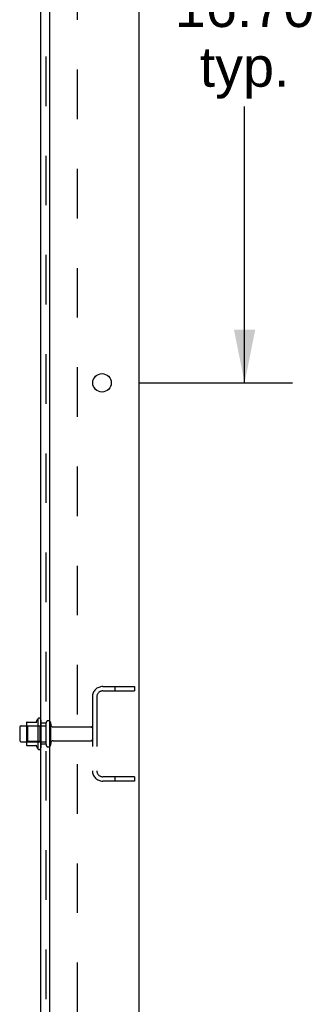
# Model space of a CAD drawing. Header units: inches. Extents: x 0 to 215, y 0 to 139.
# Tile 113 of 118: x 142.39 to 149.38, y 45.56 to 68.99. Entities that reach past the tile are written whole.
import ezdxf

# ---------------------------------------------------------------- set-up
doc = ezdxf.new("R2010")
doc.units = ezdxf.units.IN
doc.header["$LTSCALE"] = 11.804375
doc.header["$MEASUREMENT"] = 0
doc.linetypes.add('HIDDEN', pattern=[0.2, 0.1, -0.1])
doc.layers.get('0').update_dxf_attribs({"linetype": 'CONTINUOUS'})
for name, color, linetype in [('DEFAULT_2', 8, 'HIDDEN'), ('DIMENSIONS', 7, 'CONTINUOUS'), ('SUBPANEL', 7, 'CONTINUOUS')]:
    doc.layers.add(name, color=color, linetype=linetype)
doc.styles.get("Standard").update_dxf_attribs({"font": 'arial.ttf'})
doc.dimstyles.new('DIMSTYLE_1', dxfattribs={"dimtxt": 0.946875, "dimasz": 1.2625, "dimexe": 0.09, "dimexo": 0.07, "dimgap": 0.0375, "dimtad": 0, "dimtih": 1, "dimtoh": 1, "dimzin": 4, "dimdsep": 46, "dimtxsty": 'Standard', "dimblk": '_FILLED', "dimblk1": '_FILLED', "dimblk2": '_FILLED', "dimcen": 0.09, "dimadec": 3, "dimazin": 1, "dimtfac": 1, "dimtdec": 3, "dimtofl": 0, "dimtmove": 0, "dimatfit": 3, "dimldrblk": '_FILLED', "dimfxl": 0, "dimtolj": 1, "dimtzin": 4, "dimarcsym": 0})

# ---------------------------------------------------------------- blocks, each defined once
blk = doc.blocks.new('_FILLED')
at = {"color": 0, "linetype": 'ByBlock'}
blk.add_solid([(0, 0), (-1, 0.2), (-1, -0.2)], dxfattribs=at)
blk = doc.blocks.new('*D21')
at = {"layer": 'DIMENSIONS', "color": 2, "linetype": 'Continuous'}
for p, q in [((145.228, 77.051), (148.865, 77.051)), ((147.729, 77.051), (147.729, 70.236)), ((147.729, 60.351), (147.729, 66.922)), ((145.228, 60.351), (148.865, 60.351))]:
    blk.add_line(p, q, dxfattribs=at)
at = {"layer": 'DIMENSIONS', "color": 2, "linetype": 'Continuous', "xscale": 1.2625, "yscale": 1.2625, "zscale": 1.2625}
for p, rotation in [((147.729, 77.051), 90), ((147.729, 60.351), 270)]:
    blk.add_blockref('_FILLED', p, dxfattribs=dict(at, rotation=rotation))
at = {"layer": 'DIMENSIONS', "color": 2, "linetype": 'Continuous', "insert": (147.729, 69.763), "char_height": 0.9469, "width": 3.30878, "attachment_point": 2, "line_spacing_factor": 0.9}
blk.add_mtext('16.70\\Ptyp.', dxfattribs=at)

msp = doc.modelspace()

# ---------------------------------------------------------------- linework, layer by layer
at = {"color": 3, "linetype": 'Continuous'}
for p, q in [((145.219, 94.897), (145.219, 9.105)), ((143.094, 91.501), (143.094, 11.126))]:
    msp.add_line(p, q, dxfattribs=at)
at = {"color": 7, "linetype": 'Continuous'}
for p, q in [((142.554, 52.256), (142.554, 51.745)), ((142.564, 52.278), (142.792, 52.278)), ((142.82, 52.357), (142.82, 51.645)), ((142.39, 52.158), (142.39, 51.843)), ((142.42, 52.188), (142.554, 52.188)), ((142.42, 51.813), (142.554, 51.813)), ((142.564, 51.723), (142.792, 51.723))]:
    msp.add_line(p, q, dxfattribs=at)
at = {"color": 3, "linetype": 'Continuous'}
msp.add_circle((144.344, 60.351), 0.219, dxfattribs=at)
at = {"color": 7, "linetype": 'Continuous'}
for centre, radius, start, end in [((142.564, 52.268), 0.01, 90, 174.8062), ((142.695, 52.256), 0.141, 174.7919, 180), ((142.773, 52.288), 0.01, 270, 336.0321), ((143.42, 52.001), 0.698, 149.3369, 156.0321), ((142.852, 52.335), 0.0384, 0, 145.5503), ((142.42, 52.158), 0.03, 90, 180), ((142.42, 51.843), 0.03, 180, 270), ((142.695, 51.745), 0.141, 180, 185.2081), ((142.564, 51.733), 0.01, 185.1938, 270), ((142.773, 51.713), 0.01, 23.9679, 90), ((143.42, 52.001), 0.698, 203.9679, 210.6631), ((142.852, 51.667), 0.0384, 214.4497, 360)]:
    msp.add_arc(centre, radius, start, end, dxfattribs=at)
at = {"layer": 'DEFAULT_2', "color": 8, "linetype": 'HIDDEN'}
for p, q in [((144.361, 53.126), (145.115, 53.126)), ((144.361, 53.022), (145.115, 53.022)), ((144.645, 53.126), (144.645, 53.022)), ((145.115, 53.126), (145.115, 53.022)), ((144.115, 52.879), (144.115, 51.122)), ((144.219, 52.879), (144.219, 51.122)), ((142.89, 52.335), (142.89, 51.667)), ((143.015, 51.743), (143.015, 52.258)), ((143.125, 51.743), (143.125, 52.258)), ((142.574, 52.184), (142.554, 52.204)), ((142.554, 52.188), (143.015, 52.188)), ((142.87, 52.184), (142.574, 52.184)), ((142.574, 52.184), (142.574, 51.817)), ((142.87, 52.184), (142.89, 52.204)), ((142.87, 52.184), (142.87, 51.817)), ((143.187, 52.166), (144.085, 52.166)), ((142.574, 51.817), (142.554, 51.797)), ((142.554, 51.813), (143.015, 51.813)), ((142.87, 51.817), (142.574, 51.817)), ((142.87, 51.817), (142.89, 51.797)), ((143.187, 51.836), (144.085, 51.836)), ((145.115, 50.98), (144.361, 50.98)), ((145.115, 50.876), (144.361, 50.876)), ((144.645, 50.98), (144.645, 50.876)), ((145.115, 50.98), (145.115, 50.876))]:
    msp.add_line(p, q, dxfattribs=at)
for centre, radius, start, end in [((144.361, 52.879), 0.246, 90, 180), ((144.361, 52.879), 0.142, 90, 180), ((143.07, 52.258), 0.055, 360, 180), ((143.187, 52.228), 0.0625, 180, 270), ((144.085, 52.136), 0.03, 360, 90), ((143.187, 51.773), 0.0625, 90, 180), ((144.085, 51.866), 0.03, 270, 0), ((143.07, 51.743), 0.055, 180, 0), ((144.361, 51.122), 0.246, 180, 270), ((144.361, 51.122), 0.142, 180, 270)]:
    msp.add_arc(centre, radius, start, end, dxfattribs=at)
at = {"layer": 'SUBPANEL', "color": 3, "linetype": 'Continuous'}
msp.add_line((142.89, 13.157), (142.89, 90.845), dxfattribs=at)
at = {"layer": 'SUBPANEL', "color": 8, "linetype": 'HIDDEN'}
for p, q in [((143.015, 14.997), (143.015, 89.005)), ((143.765, 19.407), (143.765, 84.595)), ((143.015, 52.251), (142.89, 52.251)), ((143.015, 51.751), (142.89, 51.751))]:
    msp.add_line(p, q, dxfattribs=at)

# ---------------------------------------------------------------- dimensions: what is measured, and where the dimension line sits
at = {"layer": 'DIMENSIONS', "color": 2, "linetype": 'Continuous'}
dim = msp.add_linear_dim(base=(147.729, 60.351), p1=(145.158, 77.051), p2=(145.158, 60.351), angle=270, text='<>\\Ptyp.', dimstyle='DIMSTYLE_1', dxfattribs=at)
dim.commit()
dim.dimension.update_dxf_attribs({"geometry": '*D21', "text_midpoint": (147.729, 68.579), "dimtype": 160})

doc.saveas('drawing.dxf')
